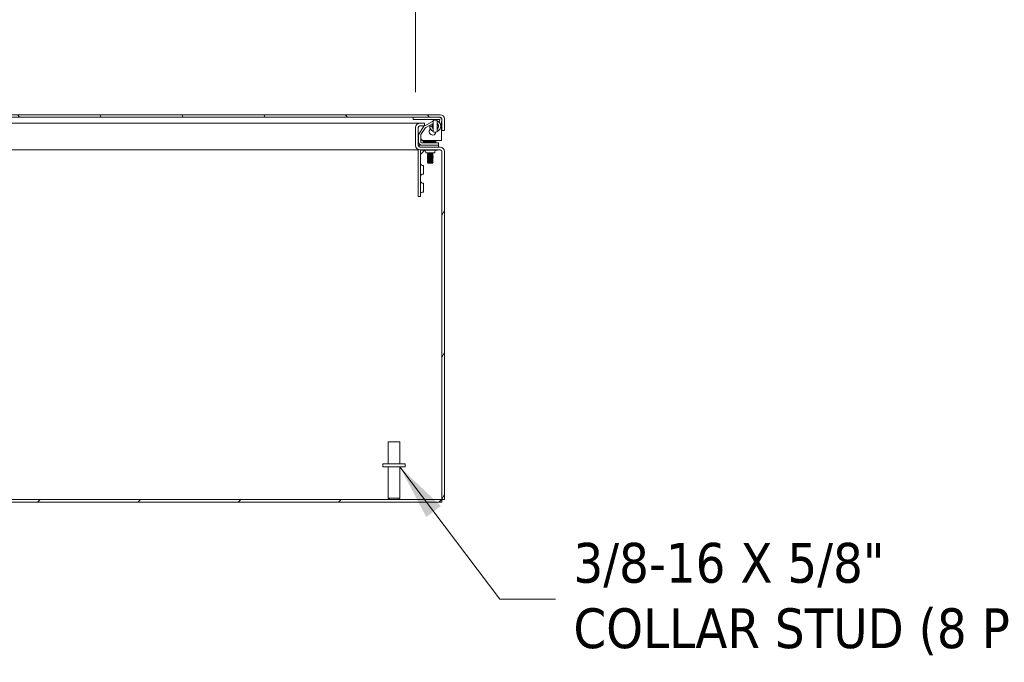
# Model space of a CAD drawing. Header units: inches. Extents: x 8 to 265, y 5 to 155.
# Tile 117 of 152: x 207 to 235, y 30 to 48. Entities that reach past the tile are written whole.
import ezdxf

# ---------------------------------------------------------------- set-up
doc = ezdxf.new("R2010")
doc.units = ezdxf.units.IN
doc.header["$LTSCALE"] = 16
doc.header["$MEASUREMENT"] = 0
for name, color, linetype, lineweight in [('Dimension (ANSI)', 7, 'Continuous', 5), ('Hatch (ANSI)', 7, 'Continuous', 5), ('Symbol (ANSI)', 7, 'Continuous', 5), ('Visible (ANSI)', 7, 'Continuous', 5)]:
    doc.layers.add(name, color=color, linetype=linetype, lineweight=lineweight)
doc.styles.add('TAHOMA', font='tahoma.ttf')
doc.dimstyles.new('Default (ANSI)', dxfattribs={"dimscale": 16, "dimtxt": 0.07, "dimasz": 0.098425, "dimexe": 0.125, "dimexo": 0.0625, "dimgap": 0.031496, "dimtad": 0, "dimtih": 1, "dimtoh": 1, "dimrnd": 1e-08, "dimzin": 0, "dimdsep": 46, "dimtxsty": 'TAHOMA', "dimcen": 0.09, "dimdle": 0.393701, "dimclrd": 256, "dimclre": 256, "dimclrt": 256, "dimadec": 0, "dimazin": 0, "dimtfac": 1, "dimtofl": 0, "dimtmove": 0, "dimatfit": 3, "dimfxl": 1, "dimtolj": 1, "dimtzin": 0, "dimlwd": -1, "dimlwe": -1, "dimarcsym": 0})
doc.dimstyles.new('Default (ANSI)$7', dxfattribs={"dimscale": 16, "dimtxt": 0.07, "dimasz": 0.098425, "dimexe": 0.125, "dimexo": 0.0625, "dimgap": 0.031496, "dimtad": 0, "dimtih": 1, "dimtoh": 1, "dimrnd": 1e-08, "dimzin": 0, "dimdsep": 46, "dimtxsty": 'TAHOMA', "dimcen": 0.09, "dimdle": 0.393701, "dimclrd": 256, "dimclre": 256, "dimclrt": 256, "dimadec": 0, "dimazin": 0, "dimtfac": 1, "dimtofl": 0, "dimtmove": 0, "dimatfit": 3, "dimfxl": 1, "dimtolj": 1, "dimtzin": 0, "dimlwd": -1, "dimlwe": -1, "dimarcsym": 0})

# ---------------------------------------------------------------- blocks, each defined once
blk = doc.blocks.new('*D39')
at = {"layer": 'Defpoints', "color": 0, "transparency": 16777216}
for p in [(218.039, 53.522), (159.664, 45.403), (218.039, 45.403)]:
    blk.add_point(p, dxfattribs=at)
at = {"layer": 'Dimension (ANSI)', "transparency": 16777216}
for p, q in [((159.664, 46.403), (159.664, 55.522)), ((218.039, 46.403), (218.039, 55.522)), ((161.239, 53.522), (185.178, 53.522)), ((216.464, 53.522), (192.525, 53.522))]:
    blk.add_line(p, q, dxfattribs=at)
for points in [[(161.239, 53.784), (161.239, 53.259), (159.664, 53.522)], [(216.464, 53.784), (216.464, 53.259), (218.039, 53.522)]]:
    blk.add_solid(points, dxfattribs=at)
at = {"layer": 'Dimension (ANSI)', "transparency": 16777216, "insert": (188.851, 53.522), "char_height": 1.12, "attachment_point": 5, "style": 'TAHOMA'}
blk.add_mtext('\\A1;\\fTahoma|b0|i0;\\H1.1200;(58.37)\\P\\fTahoma|b0|i0;\\H1.1200;OPENING', dxfattribs=at)

msp = doc.modelspace()

# ---------------------------------------------------------------- hatches: boundary and pattern name
at = {"layer": 'Hatch (ANSI)'}
h = msp.add_hatch(dxfattribs=at)
h.set_pattern_fill('ANSI31', color=256, scale=16, angle=75, style=0)
edge = h.paths.add_edge_path()
edge.add_line((189.1744, 45.0349), (189.1744, 45.6441))
edge.add_ellipse((189.2213, 45.6441), major_axis=(-0.0469, 0), ratio=1, start_angle=270, end_angle=360, ccw=False)
edge.add_line((189.2213, 45.6909), (218.7295, 45.6909))
edge.add_ellipse((218.7295, 45.6441), major_axis=(0, 0.0469), ratio=1, start_angle=270, end_angle=360, ccw=False)
edge.add_line((218.7764, 45.6441), (218.7764, 45.3159))
edge.add_line((218.7764, 45.3159), (218.8504, 45.3159))
edge.add_line((218.8504, 45.3159), (218.8504, 45.6441))
edge.add_ellipse((218.7295, 45.6441), major_axis=(0.1209, 0), ratio=1, start_angle=0, end_angle=90)
edge.add_line((218.7295, 45.7649), (189.2213, 45.7649))
edge.add_ellipse((189.2213, 45.6441), major_axis=(0, 0.1209), ratio=1, start_angle=0, end_angle=90)
edge.add_line((189.1004, 45.6441), (189.1004, 45.0349))
edge.add_line((189.1004, 45.0349), (189.1744, 45.0349))
h = msp.add_hatch(dxfattribs=at)
h.set_pattern_fill('ANSI31', color=256, scale=16, angle=15, style=0)
edge = h.paths.add_edge_path()
edge.add_ellipse((218.1598, 44.8943), major_axis=(-0.1209, 0), ratio=1, start_angle=0, end_angle=90)
edge.add_line((218.1598, 44.7734), (218.7305, 44.7734))
edge.add_ellipse((218.7305, 44.7266), major_axis=(0, 0.0469), ratio=1, start_angle=270, end_angle=360, ccw=False)
edge.add_line((218.7774, 44.7266), (218.7774, 34.9214))
edge.add_line((218.7774, 34.9214), (218.8514, 34.9214))
edge.add_line((218.8514, 34.9214), (218.8514, 44.7266))
edge.add_ellipse((218.7305, 44.7266), major_axis=(0.1209, 0), ratio=1, start_angle=0, end_angle=90)
edge.add_line((218.7305, 44.8474), (218.1598, 44.8474))
edge.add_ellipse((218.1598, 44.8943), major_axis=(0, -0.0469), ratio=1, start_angle=270, end_angle=360, ccw=False)
edge.add_line((218.1129, 44.8943), (218.1129, 45.4026))
edge.add_ellipse((218.1598, 45.4026), major_axis=(-0.0469, 0), ratio=1, start_angle=270, end_angle=360, ccw=False)
edge.add_line((218.1598, 45.4494), (218.2889, 45.4494))
edge.add_line((218.2889, 45.4494), (218.2889, 45.5234))
edge.add_line((218.2889, 45.5234), (218.1598, 45.5234))
edge.add_ellipse((218.1598, 45.4026), major_axis=(0, 0.1209), ratio=1, start_angle=0, end_angle=90)
edge.add_line((218.0389, 45.4026), (218.0389, 44.8943))
h = msp.add_hatch(dxfattribs=at)
h.set_pattern_fill('ANSI31', color=256, scale=16, style=0)
h.paths.add_polyline_path([(158.9254, 34.9214), (158.9254, 34.8474), (218.7774, 34.8474), (218.7774, 34.9214)])

# ---------------------------------------------------------------- linework, layer by layer
at = {"layer": 'Visible (ANSI)'}
for p, q in [((218.7295, 45.7649), (189.2213, 45.7649)), ((189.2213, 45.6909), (218.7295, 45.6909)), ((191.9012, 45.5234), (218.1321, 45.5234)), ((217.9664, 45.6319), (217.9664, 45.6909)), ((218.7034, 45.6319), (217.9664, 45.6319)), ((218.1321, 45.5234), (218.1321, 45.5202)), ((218.1321, 45.5234), (218.1598, 45.5234)), ((218.2889, 45.5234), (218.1598, 45.5234)), ((218.2889, 45.4494), (218.2889, 45.5234)), ((218.2942, 45.454), (218.516, 45.5769)), ((218.5294, 45.5168), (218.3228, 45.4024)), ((218.5364, 45.4409), (218.5364, 45.6007)), ((218.6464, 45.6007), (218.6464, 45.4409)), ((218.7055, 45.5495), (218.7171, 45.6155)), ((218.7753, 45.6053), (218.7484, 45.4529)), ((218.7653, 45.5489), (218.7653, 45.0349)), ((218.7764, 45.6441), (218.7764, 45.3159)), ((218.8504, 45.3159), (218.8504, 45.6441)), ((218.0389, 45.4026), (218.0389, 44.8943)), ((218.1129, 44.8943), (218.1129, 45.4026)), ((218.1385, 45.2358), (218.2588, 45.421)), ((218.1598, 45.4494), (218.2889, 45.4494)), ((218.3083, 45.3889), (218.188, 45.2036)), ((218.4359, 45.4409), (218.4949, 45.4409)), ((218.4899, 45.4427), (218.4694, 45.4431)), ((218.5306, 45.4412), (218.5287, 45.4412)), ((218.5364, 45.4153), (218.5306, 45.4153)), ((218.5347, 45.4418), (218.5336, 45.4418)), ((218.536, 45.4173), (218.5348, 45.4173)), ((218.5364, 45.4587), (218.536, 45.4587)), ((218.5364, 45.4173), (218.536, 45.4173)), ((218.5364, 45.2811), (218.5364, 45.4409)), ((218.6464, 45.4409), (218.6464, 45.2811)), ((218.7764, 45.3159), (218.8504, 45.3159)), ((218.1129, 45.0349), (218.1224, 45.0349)), ((218.1224, 44.9954), (218.1224, 45.1813)), ((218.1814, 45.1813), (218.1814, 44.9954)), ((218.1961, 45.0738), (218.2868, 44.9831)), ((218.2084, 44.9685), (218.5604, 44.9685)), ((218.2091, 45.0349), (218.2091, 45.0349)), ((218.235, 45.0349), (218.7653, 45.0349)), ((218.2914, 45.0194), (218.6114, 45.0194)), ((218.2914, 45.0194), (218.2914, 44.9971)), ((218.2914, 44.9971), (218.6114, 44.9971)), ((218.3159, 44.9689), (218.2914, 44.9971)), ((218.6854, 44.9685), (218.5604, 44.9685)), ((218.5865, 44.9685), (218.6114, 44.9971)), ((218.6114, 45.0194), (218.6114, 44.9971)), ((218.6854, 44.9685), (218.6854, 44.9094)), ((218.1112, 44.7734), (191.7441, 44.7734)), ((218.1076, 44.7489), (218.1076, 43.5854)), ((218.2084, 44.9094), (218.1354, 44.9094)), ((218.1354, 44.8543), (218.1354, 44.9094)), ((218.7305, 44.8474), (218.1598, 44.8474)), ((218.1598, 44.7734), (218.7305, 44.7734)), ((218.2967, 44.7613), (218.1785, 44.643)), ((218.1785, 43.5854), (218.1785, 44.7489)), ((218.1941, 44.7646), (218.5295, 44.7646)), ((218.5604, 44.9094), (218.2084, 44.9094)), ((218.3264, 44.6864), (218.3264, 44.7177)), ((218.5764, 44.6864), (218.3264, 44.6864)), ((218.3861, 44.674), (218.3694, 44.665)), ((218.3861, 44.681), (218.376, 44.6864)), ((218.5167, 44.681), (218.3861, 44.681)), ((218.3861, 44.674), (218.3861, 44.681)), ((218.5167, 44.674), (218.3861, 44.674)), ((218.5167, 44.681), (218.5268, 44.6864)), ((218.5167, 44.674), (218.5167, 44.681)), ((218.5167, 44.674), (218.5334, 44.665)), ((218.5295, 44.7646), (218.6545, 44.7646)), ((218.5604, 44.9094), (218.6854, 44.9094)), ((218.5764, 44.6864), (218.5764, 44.7177)), ((218.6545, 44.7734), (218.6545, 44.7646)), ((218.6854, 44.8474), (218.6854, 44.9094)), ((218.7774, 44.7266), (218.7774, 34.9214)), ((218.8514, 34.9214), (218.8514, 44.7266)), ((218.3694, 44.665), (218.5334, 44.665)), ((218.3694, 44.665), (218.3694, 44.66)), ((218.5334, 44.66), (218.3694, 44.66)), ((218.3861, 44.651), (218.3694, 44.66)), ((218.3861, 44.644), (218.3694, 44.635)), ((218.3694, 44.635), (218.5334, 44.635)), ((218.3694, 44.635), (218.3694, 44.63)), ((218.5334, 44.63), (218.3694, 44.63)), ((218.3861, 44.621), (218.3694, 44.63)), ((218.3861, 44.614), (218.3694, 44.605)), ((218.3694, 44.605), (218.5334, 44.605)), ((218.3694, 44.605), (218.3694, 44.6)), ((218.5334, 44.6), (218.3694, 44.6)), ((218.3861, 44.591), (218.3694, 44.6)), ((218.3861, 44.584), (218.3694, 44.575)), ((218.3694, 44.575), (218.5334, 44.575)), ((218.3694, 44.575), (218.3694, 44.57)), ((218.5334, 44.57), (218.3694, 44.57)), ((218.3861, 44.561), (218.3694, 44.57)), ((218.3861, 44.554), (218.3694, 44.545)), ((218.3694, 44.545), (218.5334, 44.545)), ((218.3694, 44.545), (218.3694, 44.54)), ((218.5334, 44.54), (218.3694, 44.54)), ((218.3861, 44.531), (218.3694, 44.54)), ((218.3861, 44.524), (218.3694, 44.515)), ((218.3694, 44.515), (218.5334, 44.515)), ((218.3694, 44.515), (218.3694, 44.51)), ((218.5334, 44.51), (218.3694, 44.51)), ((218.3861, 44.501), (218.3694, 44.51)), ((218.3861, 44.494), (218.3694, 44.485)), ((218.3694, 44.485), (218.5334, 44.485)), ((218.3694, 44.485), (218.3694, 44.48)), ((218.5334, 44.48), (218.3694, 44.48)), ((218.3861, 44.471), (218.3694, 44.48)), ((218.3861, 44.464), (218.3694, 44.455)), ((218.3694, 44.455), (218.5334, 44.455)), ((218.3694, 44.455), (218.3694, 44.45)), ((218.5334, 44.45), (218.3694, 44.45)), ((218.3861, 44.441), (218.3694, 44.45)), ((218.3861, 44.434), (218.3694, 44.425)), ((218.3694, 44.425), (218.5334, 44.425)), ((218.3694, 44.425), (218.3694, 44.42)), ((218.5334, 44.42), (218.3694, 44.42)), ((218.3861, 44.411), (218.3694, 44.42)), ((218.3861, 44.404), (218.3814, 44.4015)), ((218.5214, 44.4015), (218.3814, 44.4015)), ((218.3885, 44.3944), (218.3814, 44.4015)), ((218.5167, 44.651), (218.3861, 44.651)), ((218.3861, 44.644), (218.3861, 44.651)), ((218.5167, 44.644), (218.3861, 44.644)), ((218.5167, 44.621), (218.3861, 44.621)), ((218.3861, 44.614), (218.3861, 44.621)), ((218.5167, 44.614), (218.3861, 44.614)), ((218.5167, 44.591), (218.3861, 44.591)), ((218.3861, 44.584), (218.3861, 44.591)), ((218.5167, 44.584), (218.3861, 44.584)), ((218.5167, 44.561), (218.3861, 44.561)), ((218.3861, 44.554), (218.3861, 44.561)), ((218.5167, 44.554), (218.3861, 44.554)), ((218.5167, 44.531), (218.3861, 44.531)), ((218.3861, 44.524), (218.3861, 44.531)), ((218.5167, 44.524), (218.3861, 44.524)), ((218.5167, 44.501), (218.3861, 44.501)), ((218.3861, 44.494), (218.3861, 44.501)), ((218.5167, 44.494), (218.3861, 44.494)), ((218.5167, 44.471), (218.3861, 44.471)), ((218.3861, 44.464), (218.3861, 44.471)), ((218.5167, 44.464), (218.3861, 44.464)), ((218.5167, 44.441), (218.3861, 44.441)), ((218.3861, 44.434), (218.3861, 44.441)), ((218.5167, 44.434), (218.3861, 44.434)), ((218.5167, 44.411), (218.3861, 44.411)), ((218.3861, 44.404), (218.3861, 44.411)), ((218.5167, 44.404), (218.3861, 44.404)), ((218.5143, 44.3944), (218.5214, 44.4015)), ((218.5167, 44.651), (218.5334, 44.66)), ((218.5167, 44.644), (218.5167, 44.651)), ((218.5167, 44.644), (218.5334, 44.635)), ((218.5167, 44.621), (218.5334, 44.63)), ((218.5167, 44.614), (218.5167, 44.621)), ((218.5167, 44.614), (218.5334, 44.605)), ((218.5167, 44.591), (218.5334, 44.6)), ((218.5167, 44.584), (218.5167, 44.591)), ((218.5167, 44.584), (218.5334, 44.575)), ((218.5167, 44.561), (218.5334, 44.57)), ((218.5167, 44.554), (218.5167, 44.561)), ((218.5167, 44.554), (218.5334, 44.545)), ((218.5167, 44.531), (218.5334, 44.54)), ((218.5167, 44.524), (218.5167, 44.531)), ((218.5167, 44.524), (218.5334, 44.515)), ((218.5167, 44.501), (218.5334, 44.51)), ((218.5167, 44.494), (218.5167, 44.501)), ((218.5167, 44.494), (218.5334, 44.485)), ((218.5167, 44.471), (218.5334, 44.48)), ((218.5167, 44.464), (218.5167, 44.471)), ((218.5167, 44.464), (218.5334, 44.455)), ((218.5167, 44.441), (218.5334, 44.45)), ((218.5167, 44.434), (218.5167, 44.441)), ((218.5167, 44.434), (218.5334, 44.425)), ((218.5167, 44.411), (218.5334, 44.42)), ((218.5167, 44.404), (218.5167, 44.411)), ((218.5167, 44.404), (218.5214, 44.4015)), ((218.5334, 44.665), (218.5334, 44.66)), ((218.5334, 44.635), (218.5334, 44.63)), ((218.5334, 44.605), (218.5334, 44.6)), ((218.5334, 44.575), (218.5334, 44.57)), ((218.5334, 44.545), (218.5334, 44.54)), ((218.5334, 44.515), (218.5334, 44.51)), ((218.5334, 44.485), (218.5334, 44.48)), ((218.5334, 44.455), (218.5334, 44.45)), ((218.5334, 44.425), (218.5334, 44.42)), ((218.2566, 44.3354), (218.2254, 44.3354)), ((218.2566, 44.0854), (218.2566, 44.3354)), ((218.3885, 44.3944), (218.5143, 44.3944)), ((218.2566, 44.0854), (218.2254, 44.0854)), ((218.1076, 43.5854), (218.1076, 43.4604)), ((218.1785, 43.4604), (218.1785, 43.5854)), ((218.2566, 43.8354), (218.2254, 43.8354)), ((218.2566, 43.5854), (218.2254, 43.5854)), ((218.2566, 43.5854), (218.2566, 43.8354)), ((218.1785, 43.4604), (218.1076, 43.4604)), ((217.2664, 36.5464), (217.5964, 36.5464)), ((217.2664, 35.9214), (217.2664, 36.5464)), ((217.5964, 35.9214), (217.5964, 36.5464)), ((217.7439, 35.9214), (217.1189, 35.9214)), ((217.1189, 35.9214), (217.1189, 35.8364)), ((217.7439, 35.8364), (217.1189, 35.8364)), ((217.2664, 35.8364), (217.2664, 34.9564)), ((217.5964, 35.8364), (217.5964, 34.9564)), ((217.7439, 35.9214), (217.7439, 35.8364)), ((218.7774, 34.9214), (158.9254, 34.9214)), ((158.9254, 34.8474), (218.7774, 34.8474)), ((217.2664, 34.9564), (217.5964, 34.9564)), ((217.3014, 34.9214), (217.2664, 34.9564)), ((217.5614, 34.9214), (217.5964, 34.9564)), ((218.7774, 34.8474), (218.7774, 34.9214)), ((218.7774, 34.9214), (218.8514, 34.9214))]:
    msp.add_line(p, q, dxfattribs=at)
for centre, radius, start, end in [((218.1598, 45.4026), 0.1209, 90, 180), ((218.5914, 45.4409), 0.0935, 133.53077, 179.63099), ((218.5914, 45.4409), 0.1555, 110.71201, 118.99355), ((218.5914, 45.4409), 0.1575, 290.44145, 69.55855), ((218.5914, 45.4409), 0.1555, 290.71201, 69.28799), ((218.5914, 45.4409), 0.0965, 310.54076, 49.45924), ((218.7034, 45.6179), 0.073, 350, 90), ((218.7034, 45.6179), 0.0139, 350, 90), ((218.7295, 45.6441), 0.1209, 0, 90), ((218.7295, 45.6441), 0.0469, 0, 90), ((218.1598, 45.4026), 0.0469, 90, 180), ((218.2224, 45.1813), 0.1, 147, 180), ((218.3427, 45.3666), 0.1, 124.04518, 147), ((218.3427, 45.3666), 0.1, 118.99355, 122.5513), ((218.3427, 45.3666), 0.0409, 118.99355, 147), ((218.5153, 45.2849), 0.094, 128.29909, 352.58671), ((218.5914, 45.4409), 0.1555, 180, 249.28799), ((218.4689, 45.4116), 0.0315, 170.74512, 193.47106), ((218.5914, 45.4409), 0.1575, 193.47106, 249.55855), ((218.5914, 45.4409), 0.1526, 169.77663, 180), ((218.4689, 45.4116), 0.0315, 88.99355, 111.28018), ((218.4893, 45.4112), 0.0315, 67.47518, 88.99355), ((218.5914, 45.4409), 0.0965, 180, 229.45924), ((218.2084, 44.9954), 0.086, 180, 270), ((218.2224, 45.1813), 0.0409, 147, 180), ((218.2314, 45.1092), 0.05, 180, 225), ((218.2084, 44.9954), 0.0269, 180, 270), ((218.3222, 45.0185), 0.05, 225, 270), ((218.1598, 44.8943), 0.1209, 180, 270), ((218.1941, 44.7489), 0.0865, 157.31603, 180), ((218.1598, 44.8943), 0.0469, 180, 270), ((218.1941, 44.7489), 0.0156, 90, 180), ((218.2795, 44.7177), 0.0469, 0, 90), ((218.6233, 44.7177), 0.0469, 90, 180), ((218.7305, 44.7266), 0.1209, 0, 90), ((218.7305, 44.7266), 0.0469, 0, 90), ((218.2254, 44.3823), 0.0469, 180, 270), ((218.2254, 44.0386), 0.0469, 90, 180), ((218.2254, 43.8823), 0.0469, 180, 270), ((218.2254, 43.5386), 0.0469, 90, 180)]:
    msp.add_arc(centre, radius, start, end, dxfattribs=at)
msp.add_ellipse((218.0362, 44.8542), major_axis=(0, -5.0007), ratio=0.1000137, start_param=1.6917324, end_param=1.6943442, dxfattribs=at)
for points, knots in [([(218.093, 45.5031), (218.1012, 45.5114), (218.1095, 45.5175), (218.1178, 45.5207), (218.1225, 45.5225), (218.1273, 45.5234), (218.1321, 45.5234)], [0.68262631, 0.68262631, 0.68262631, 0.68262631, 1.05400543, 1.05400543, 1.05400543, 1.26805275, 1.26805275, 1.26805275, 1.26805275]), ([(218.5211, 45.4971), (218.5243, 45.5011), (218.527, 45.5077), (218.5311, 45.5237), (218.5326, 45.5336), (218.5337, 45.5454)], [1.08047199, 1.08047199, 1.08047199, 1.08047199, 1.17498126, 1.17498126, 1.27110631, 1.27110631, 1.27110631, 1.27110631]), ([(218.5364, 45.5813), (218.5364, 45.5773), (218.5361, 45.5725), (218.5351, 45.5606), (218.5344, 45.5536), (218.5337, 45.5454)], [0.000001, 0.000001, 0.000001, 0.000001, 0.0806356, 0.0806356, 0.16222272, 0.16222272, 0.16222272, 0.16222272]), ([(218.5364, 45.6007), (218.5537, 45.6067), (218.5721, 45.6098), (218.6093, 45.61), (218.6285, 45.6069), (218.6464, 45.6007)], [0, 0, 0, 0, 0.13918808, 0.13918808, 0.28328017, 0.28328017, 0.28328017, 0.28328017]), ([(218.6491, 45.5454), (218.6484, 45.5536), (218.6477, 45.5606), (218.6467, 45.5724), (218.6464, 45.5773), (218.6464, 45.5813)], [0, 0, 0, 0, 0.0808847, 0.0808847, 0.16188274, 0.16188274, 0.16188274, 0.16188274]), ([(218.6491, 45.5454), (218.65, 45.5345), (218.6514, 45.5248), (218.6555, 45.5083), (218.6583, 45.5013), (218.6617, 45.4971)], [0.55567071, 0.55567071, 0.55567071, 0.55567071, 0.64256103, 0.64256103, 0.73166813, 0.73166813, 0.73166813, 0.73166813]), ([(218.5211, 45.4971), (218.5202, 45.496), (218.5193, 45.4949), (218.5148, 45.4885), (218.5108, 45.4823), (218.5056, 45.4685), (218.5041, 45.4637), (218.502, 45.4528), (218.5014, 45.4468), (218.5014, 45.4351), (218.502, 45.429), (218.5041, 45.4182), (218.5056, 45.4133), (218.5108, 45.3996), (218.5148, 45.3933), (218.5193, 45.387), (218.5202, 45.3858), (218.5211, 45.3847)], [-0.76615035, -0.76615035, -0.76615035, -0.76615035, -0.73793593, -0.73793593, -0.62615035, -0.62615035, -0.58139834, -0.58139834, -0.53664634, -0.53664634, -0.49189433, -0.49189433, -0.44714232, -0.44714232, -0.33535674, -0.33535674, -0.30714233, -0.30714233, -0.30714233, -0.30714233]), ([(218.5337, 45.3364), (218.5327, 45.3473), (218.5313, 45.357), (218.5273, 45.3736), (218.5244, 45.3805), (218.5211, 45.3847)], [0.55567071, 0.55567071, 0.55567071, 0.55567071, 0.64256103, 0.64256103, 0.73166813, 0.73166813, 0.73166813, 0.73166813]), ([(218.5326, 45.4704), (218.5322, 45.4699), (218.5317, 45.4692), (218.5305, 45.4655), (218.5301, 45.4629), (218.5294, 45.4579), (218.5291, 45.4549), (218.5289, 45.4504), (218.5288, 45.4485), (218.5287, 45.4447), (218.5287, 45.443), (218.5287, 45.4412)], [-0.044552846, -0.044552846, -0.044552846, -0.044552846, -0.039885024, -0.039885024, -0.03427933, -0.03427933, -0.022874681, -0.022874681, -0.013634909, -0.013634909, 0, 0, 0, 0]), ([(218.5287, 45.4412), (218.5287, 45.4383), (218.5287, 45.4329), (218.5293, 45.4246), (218.5295, 45.4225), (218.5301, 45.4181), (218.5303, 45.4168), (218.5306, 45.4153)], [-0.067862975, -0.067862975, -0.067862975, -0.067862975, -0.031077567, -0.031077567, -0.016933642, -0.016933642, 0, 0, 0, 0]), ([(218.5306, 45.4404), (218.5306, 45.4419), (218.5306, 45.4443), (218.531, 45.4499), (218.5312, 45.4516), (218.5314, 45.4528)], [-0.025947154, -0.025947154, -0.025947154, -0.025947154, -0.012800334, -0.012800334, 0, 0, 0, 0]), ([(218.531, 45.4293), (218.5309, 45.431), (218.5308, 45.4323), (218.5306, 45.437), (218.5306, 45.4385), (218.5306, 45.4404)], [-0.028622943, -0.028622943, -0.028622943, -0.028622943, -0.01431655, -0.01431655, 0, 0, 0, 0]), ([(218.5306, 45.4153), (218.5307, 45.4147), (218.5309, 45.4135), (218.5314, 45.4115), (218.5316, 45.4106), (218.5323, 45.4084), (218.5327, 45.4074), (218.5345, 45.404), (218.535, 45.4043), (218.5352, 45.4043)], [-0.067714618, -0.067714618, -0.067714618, -0.067714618, -0.048195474, -0.048195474, -0.039040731, -0.039040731, -0.027336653, -0.027336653, 0, 0, 0, 0]), ([(218.5348, 45.4173), (218.5342, 45.4174), (218.5336, 45.4181), (218.5327, 45.4202), (218.5324, 45.4215), (218.5318, 45.4239), (218.5317, 45.4248), (218.5313, 45.4271), (218.5312, 45.4281), (218.531, 45.4293)], [-0.072290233, -0.072290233, -0.072290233, -0.072290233, -0.042326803, -0.042326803, -0.022224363, -0.022224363, -0.012034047, -0.012034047, 0, 0, 0, 0]), ([(218.5314, 45.4528), (218.5315, 45.4536), (218.5317, 45.4546), (218.5323, 45.4566), (218.5325, 45.457), (218.5327, 45.4575)], [-0.031392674, -0.031392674, -0.031392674, -0.031392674, -0.013425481, -0.013425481, 0, 0, 0, 0]), ([(218.536, 45.4717), (218.5359, 45.4716), (218.5357, 45.4715), (218.5352, 45.4689), (218.5349, 45.4672), (218.5344, 45.4623), (218.5342, 45.4593), (218.5338, 45.4524), (218.5337, 45.4504), (218.5336, 45.4459), (218.5336, 45.4439), (218.5336, 45.4418)], [-0.17635242, -0.17635242, -0.17635242, -0.17635242, -0.08848702, -0.08848702, -0.04424565, -0.04424565, -0.02540597, -0.02540597, -0.01539931, -0.01539931, 0, 0, 0, 0]), ([(218.5336, 45.4418), (218.5336, 45.4397), (218.5336, 45.4377), (218.5338, 45.4327), (218.5338, 45.4304), (218.5341, 45.4262), (218.5342, 45.424), (218.5346, 45.4198), (218.5347, 45.4185), (218.5348, 45.4173)], [-0.10502589, -0.10502589, -0.10502589, -0.10502589, -0.06000833, -0.06000833, -0.03386501, -0.03386501, -0.01658624, -0.01658624, 0, 0, 0, 0]), ([(218.5337, 45.3364), (218.5344, 45.3283), (218.5351, 45.3213), (218.5361, 45.3095), (218.5364, 45.3046), (218.5364, 45.3005)], [0, 0, 0, 0, 0.0808847, 0.0808847, 0.16188274, 0.16188274, 0.16188274, 0.16188274]), ([(218.5347, 45.4382), (218.5347, 45.4396), (218.5347, 45.4411), (218.5348, 45.4448), (218.5348, 45.4462), (218.535, 45.4502), (218.5351, 45.452), (218.5353, 45.4556), (218.5355, 45.4566), (218.5358, 45.4588), (218.536, 45.4587), (218.536, 45.4587)], [-0.026415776, -0.026415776, -0.026415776, -0.026415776, -0.023161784, -0.023161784, -0.020852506, -0.020852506, -0.017288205, -0.017288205, -0.012214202, -0.012214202, 0, 0, 0, 0]), ([(218.536, 45.4173), (218.5359, 45.4173), (218.5358, 45.4175), (218.5356, 45.4184), (218.5355, 45.4191), (218.5353, 45.4215), (218.5352, 45.4223), (218.5351, 45.4247), (218.5349, 45.4268), (218.5348, 45.4315), (218.5348, 45.4328), (218.5347, 45.4358), (218.5347, 45.4368), (218.5347, 45.4382)], [-0.089104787, -0.089104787, -0.089104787, -0.089104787, -0.057281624, -0.057281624, -0.04012834, -0.04012834, -0.031722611, -0.031722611, -0.017513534, -0.017513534, -0.010674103, -0.010674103, 0, 0, 0, 0]), ([(218.5352, 45.4043), (218.5355, 45.4044), (218.5359, 45.4043), (218.5362, 45.4063), (218.5363, 45.407), (218.5364, 45.4091), (218.5364, 45.4103), (218.5364, 45.4116)], [-0.079694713, -0.079694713, -0.079694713, -0.079694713, -0.035522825, -0.035522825, -0.018031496, -0.018031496, -0.000001, -0.000001, -0.000001, -0.000001]), ([(218.5364, 45.4665), (218.5364, 45.4669), (218.5364, 45.4672), (218.5364, 45.4676), (218.5364, 45.4683), (218.5364, 45.4689), (218.5363, 45.4694), (218.5363, 45.4698), (218.5363, 45.4701), (218.5363, 45.4704), (218.5363, 45.4705), (218.5363, 45.4706), (218.5363, 45.4707), (218.5362, 45.471), (218.5362, 45.4712), (218.5362, 45.4714), (218.5362, 45.4714), (218.5362, 45.4714), (218.5362, 45.4714), (218.5361, 45.4716), (218.5361, 45.4717), (218.536, 45.4717)], [0, 0, 0, 0, 0.00005781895, 0.00005781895, 0.00005781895, 0.00017303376, 0.00017303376, 0.00017303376, 0.00026011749, 0.00026011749, 0.00026011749, 0.0002877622, 0.0002877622, 0.0002877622, 0.00039017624, 0.00039017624, 0.00039017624, 0.00040276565, 0.00040276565, 0.00040276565, 0.00052023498, 0.00052023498, 0.00052023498, 0.00052023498]), ([(218.536, 45.4587), (218.5362, 45.4587), (218.5363, 45.4579), (218.5363, 45.4559), (218.5364, 45.4548), (218.5364, 45.453), (218.5364, 45.4517), (218.5364, 45.4499)], [-0.047860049, -0.047860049, -0.047860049, -0.047860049, -0.030658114, -0.030658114, -0.016728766, -0.016728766, -0.000001, -0.000001, -0.000001, -0.000001]), ([(218.5364, 45.4273), (218.5364, 45.4253), (218.5364, 45.4239), (218.5364, 45.4217), (218.5363, 45.4207), (218.5363, 45.419), (218.5362, 45.4183), (218.5361, 45.4173), (218.536, 45.4173), (218.536, 45.4173)], [-0.019453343, -0.019453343, -0.019453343, -0.019453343, -0.015764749, -0.015764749, -0.011213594, -0.011213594, -0.006427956, -0.006427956, 0, 0, 0, 0]), ([(218.6464, 45.2811), (218.6291, 45.2752), (218.6106, 45.272), (218.5735, 45.2718), (218.5543, 45.275), (218.5364, 45.2811)], [0, 0, 0, 0, 0.13918808, 0.13918808, 0.28328017, 0.28328017, 0.28328017, 0.28328017]), ([(218.6464, 45.3005), (218.6464, 45.3045), (218.6467, 45.3094), (218.6477, 45.3212), (218.6484, 45.3282), (218.6491, 45.3364)], [0.000001, 0.000001, 0.000001, 0.000001, 0.0806356, 0.0806356, 0.16222272, 0.16222272, 0.16222272, 0.16222272]), ([(218.6617, 45.3847), (218.6585, 45.3807), (218.6558, 45.3742), (218.6516, 45.3582), (218.6501, 45.3482), (218.6491, 45.3364)], [1.08047199, 1.08047199, 1.08047199, 1.08047199, 1.17498126, 1.17498126, 1.27110631, 1.27110631, 1.27110631, 1.27110631]), ([(218.6617, 45.3847), (218.6626, 45.3858), (218.6635, 45.387), (218.668, 45.3933), (218.672, 45.3996), (218.6771, 45.4133), (218.6786, 45.4182), (218.6808, 45.429), (218.6814, 45.4351), (218.6814, 45.4468), (218.6808, 45.4528), (218.6786, 45.4637), (218.6771, 45.4685), (218.672, 45.4823), (218.668, 45.4885), (218.6635, 45.4949), (218.6626, 45.496), (218.6617, 45.4971)], [-0.76615035, -0.76615035, -0.76615035, -0.76615035, -0.73793593, -0.73793593, -0.62615035, -0.62615035, -0.58139834, -0.58139834, -0.53664634, -0.53664634, -0.49189433, -0.49189433, -0.44714232, -0.44714232, -0.33535674, -0.33535674, -0.30714233, -0.30714233, -0.30714233, -0.30714233])]:
    msp.add_open_spline(points, degree=3, knots=knots, dxfattribs=at)
for points in [[(218.7295, 45.6909), (218.736, 45.6909), (218.7424, 45.6846), (218.7489, 45.6748)], [(218.7621, 45.6613), (218.7608, 45.668), (218.7595, 45.6746), (218.7582, 45.681)], [(218.1139, 44.7816), (218.1121, 44.7827), (218.1103, 44.7838), (218.1085, 44.7851)], [(218.77, 44.7517), (218.745, 44.7652), (218.72, 44.7734), (218.695, 44.7734)]]:
    msp.add_open_spline(points, degree=3, dxfattribs=at)

# ---------------------------------------------------------------- texts
at = {"layer": 'Symbol (ANSI)', "insert": (222.4864, 32.1128), "char_height": 1.12, "width": 14.784181, "attachment_point": 4, "line_spacing_factor": 0.987884, "style": 'TAHOMA'}
msp.add_mtext('{\\fTahoma|b0|i0;3/8-16 X 5/8"\\P\\fTahoma|b0|i0;COLLAR STUD (8 PL.)}', dxfattribs=at)

# ---------------------------------------------------------------- dimensions: what is measured, and where the dimension line sits
at = {"layer": 'Dimension (ANSI)'}
dim = msp.add_linear_dim(base=(218.0388785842, 53.5218500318), p1=(159.6638785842, 45.4025555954), p2=(218.0388785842, 45.4025555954), text='\\fTahoma|b0|i0;\\H1.1200;(<>)\\P\\fTahoma|b0|i0;\\H1.1200;OPENING', dimstyle='Default (ANSI)', override={"dimgap": 0.031496, "dimtih": 0, "dimtoh": 0, "dimdec": 2, "dimtol": 0, "dimlim": 0, "dimtp": 0, "dimtm": 0, "dimtdec": 2, "dimatfit": 1}, dxfattribs=at)
dim.commit()
dim.dimension.update_dxf_attribs({"geometry": '*D39', "text_midpoint": (188.8513785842, 53.5218500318), "dimtype": 160})

# ---------------------------------------------------------------- leaders
at = {"layer": 'Symbol (ANSI)', "annotation_type": 0, "has_hookline": 1, "hookline_direction": 0, "text_width": 14.6563}
msp.add_leader([(217.5964, 35.8364), (220.4076, 32.1128), (221.9824, 32.1128)], dimstyle='Default (ANSI)$7', override={"dimtad": 0}, dxfattribs=at)

doc.saveas('drawing.dxf')
